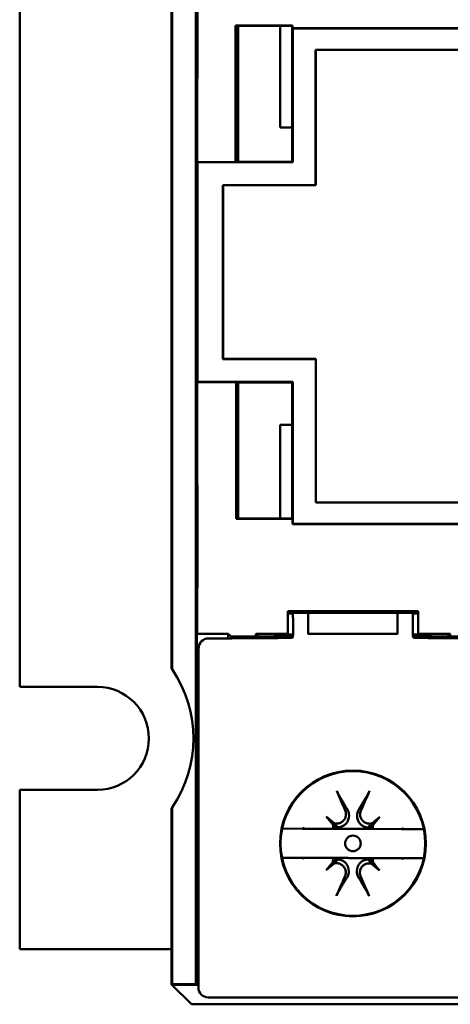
# Model space of a CAD drawing. Header units: millimetres. Extents: x 71 to 288, y 86 to 236.
# Tile 1 of 8: x 71 to 93, y 86 to 137. Entities that reach past the tile are written whole.
import ezdxf

# ---------------------------------------------------------------- set-up
doc = ezdxf.new("R2010")
doc.units = ezdxf.units.MM
doc.layers.add('Arêtes visibles(celduc)', color=7, linetype='Continuous', lineweight=50)

msp = doc.modelspace()

# ---------------------------------------------------------------- linework, layer by layer
at = {"layer": 'Arêtes visibles(celduc)'}
for p, q in [((80.293, 87.255), (80.293, 160.128)), ((71.237, 144.841), (71.237, 102.541)), ((79.053, 103.479), (79.053, 143.904)), ((79.086, 143.934), (79.086, 103.448)), ((80.377, 129.569), (80.379, 139.756)), ((82.338, 136.606), (85.277, 136.606)), ((82.357, 136.586), (82.338, 136.606)), ((82.34, 129.569), (82.338, 136.606)), ((82.357, 129.586), (82.357, 136.586)), ((85.257, 136.586), (82.357, 136.586)), ((82.487, 136.586), (82.487, 129.586)), ((82.487, 136.586), (82.487, 129.586)), ((84.637, 131.341), (84.637, 136.586)), ((85.257, 136.586), (85.277, 136.606)), ((85.257, 129.586), (85.257, 136.586)), ((85.277, 136.606), (85.277, 136.462)), ((85.277, 136.462), (85.287, 136.452)), ((85.277, 136.462), (157.274, 136.462)), ((85.287, 136.452), (85.287, 129.557)), ((85.287, 136.452), (157.263, 136.452)), ((86.464, 135.353), (86.469, 135.348)), ((86.464, 135.353), (86.464, 128.38)), ((135.659, 135.353), (86.464, 135.353)), ((86.469, 135.348), (86.469, 128.375)), ((135.665, 135.348), (86.469, 135.348)), ((85.257, 131.341), (84.637, 131.341)), ((80.377, 129.569), (82.34, 129.569)), ((80.383, 129.557), (80.377, 129.569)), ((85.287, 129.557), (80.383, 129.557)), ((80.383, 129.557), (80.383, 118.247)), ((82.357, 129.586), (82.34, 129.569)), ((82.357, 129.586), (85.257, 129.586)), ((85.257, 129.586), (85.287, 129.557)), ((81.701, 128.375), (81.696, 128.38)), ((86.464, 128.38), (81.696, 128.38)), ((81.696, 119.424), (81.696, 128.38)), ((86.469, 128.375), (81.701, 128.375)), ((81.701, 128.375), (81.701, 119.429)), ((86.469, 128.375), (86.464, 128.38)), ((81.696, 119.424), (81.701, 119.429)), ((81.696, 119.424), (86.469, 119.424)), ((81.701, 119.429), (86.474, 119.429)), ((86.474, 119.429), (86.469, 119.424)), ((86.469, 119.424), (86.469, 112.029)), ((86.474, 119.429), (86.474, 112.035)), ((80.377, 118.234), (80.383, 118.247)), ((82.374, 118.234), (80.377, 118.234)), ((80.377, 118.234), (80.379, 107.626)), ((85.287, 118.247), (80.383, 118.247)), ((82.374, 118.234), (82.377, 111.198)), ((85.257, 118.217), (82.374, 118.217)), ((82.487, 118.217), (82.487, 111.217)), ((82.487, 118.217), (82.487, 111.217)), ((85.257, 118.217), (85.282, 118.242)), ((85.257, 111.217), (85.257, 118.217)), ((85.282, 118.242), (85.287, 118.247)), ((85.292, 112.029), (85.287, 118.247)), ((85.287, 112.029), (85.287, 118.247)), ((85.257, 116.042), (84.637, 116.042)), ((84.637, 116.042), (84.637, 111.217)), ((85.287, 112.029), (85.287, 110.936)), ((85.287, 112.029), (85.292, 112.029)), ((86.474, 112.035), (86.469, 112.029)), ((135.09, 112.029), (86.469, 112.029)), ((86.474, 112.035), (135.095, 112.035)), ((82.377, 111.217), (85.257, 111.217)), ((82.377, 111.198), (85.277, 111.198)), ((85.257, 111.217), (85.277, 111.198)), ((85.277, 110.925), (85.277, 111.198)), ((85.287, 110.936), (85.277, 110.925)), ((85.277, 110.925), (133.994, 110.925)), ((85.287, 110.936), (133.994, 110.936)), ((85.037, 106.434), (91.737, 106.434)), ((85.037, 106.434), (85.037, 105.286)), ((85.037, 106.356), (85.234, 106.356)), ((85.037, 106.321), (85.292, 106.321)), ((85.236, 106.434), (85.236, 106.357)), ((85.236, 106.355), (85.236, 106.357)), ((85.236, 106.355), (86.087, 106.355)), ((85.287, 106.335), (85.236, 106.355)), ((86.087, 106.36), (90.687, 106.36)), ((86.087, 105.281), (86.087, 106.36)), ((90.687, 105.281), (90.687, 106.36)), ((90.687, 106.355), (91.537, 106.355)), ((91.481, 106.321), (91.737, 106.321)), ((91.537, 106.355), (91.486, 106.335)), ((91.537, 106.434), (91.537, 106.357)), ((91.537, 106.355), (91.537, 106.357)), ((91.539, 106.356), (91.737, 106.356)), ((91.737, 105.286), (91.737, 106.434)), ((85.308, 105.577), (85.308, 105.835)), ((91.464, 105.835), (91.464, 105.577)), ((80.359, 105.286), (80.354, 105.277)), ((80.354, 105.277), (81.97, 105.277)), ((80.354, 105.277), (80.354, 87.377)), ((82.153, 105.042), (80.951, 105.042)), ((81.97, 105.277), (82.114, 105.134)), ((81.97, 105.042), (81.97, 105.277)), ((82.114, 105.134), (85.296, 105.134)), ((82.114, 105.134), (82.114, 105.042)), ((82.153, 105.042), (82.936, 105.057)), ((82.936, 105.057), (83.8, 105.057)), ((83.387, 105.267), (85.037, 105.267)), ((83.387, 105.153), (83.387, 105.267)), ((83.987, 105.145), (83.887, 105.145)), ((84.487, 105.244), (84.487, 105.267)), ((84.487, 105.244), (84.487, 105.153)), ((85.303, 105.244), (84.487, 105.244)), ((85.037, 105.267), (85.037, 105.286)), ((86.087, 105.281), (86.087, 105.252)), ((90.687, 105.281), (86.087, 105.281)), ((90.687, 105.252), (90.687, 105.281)), ((92.287, 105.244), (91.47, 105.244)), ((91.478, 105.134), (94.687, 105.134)), ((91.737, 105.286), (91.737, 105.267)), ((91.737, 105.267), (93.387, 105.267)), ((92.287, 105.244), (92.287, 105.267)), ((92.287, 105.153), (92.287, 105.244)), ((92.887, 105.145), (92.787, 105.145)), ((92.972, 105.057), (93.937, 105.057)), ((93.387, 105.267), (93.387, 105.153)), ((80.447, 104.546), (80.436, 102.932)), ((80.436, 102.932), (80.436, 87.056)), ((71.237, 102.541), (75.237, 102.541)), ((71.237, 97.241), (71.237, 89.041)), ((75.237, 97.241), (71.237, 97.241)), ((79.086, 96.334), (79.086, 87.234)), ((79.053, 87.234), (79.053, 96.304)), ((87.013, 95.866), (87.303, 95.574)), ((89.771, 95.855), (89.48, 95.566)), ((87.608, 95.316), (87.303, 95.574)), ((87.303, 95.574), (87.558, 95.267)), ((89.48, 95.566), (89.172, 95.31)), ((89.222, 95.261), (89.48, 95.566)), ((85.796, 95.241), (84.744, 95.245)), ((85.874, 95.241), (85.9, 95.241)), ((87.36, 95.235), (85.9, 95.241)), ((90.88, 95.222), (89.42, 95.228)), ((90.88, 95.222), (90.906, 95.222)), ((92.034, 95.218), (90.983, 95.222)), ((84.738, 93.745), (85.79, 93.741)), ((85.894, 93.741), (85.868, 93.741)), ((85.894, 93.741), (87.354, 93.735)), ((87.003, 93.107), (87.294, 93.397)), ((87.552, 93.702), (87.294, 93.397)), ((87.294, 93.397), (87.601, 93.653)), ((89.166, 93.647), (89.471, 93.389)), ((89.471, 93.389), (89.216, 93.696)), ((89.414, 93.728), (90.874, 93.722)), ((89.761, 93.097), (89.471, 93.389)), ((90.9, 93.722), (90.874, 93.722)), ((90.978, 93.722), (92.029, 93.718)), ((79.053, 89.041), (71.237, 89.041)), ((79.071, 87.199), (79.053, 87.234)), ((79.086, 87.234), (79.053, 87.234)), ((79.086, 87.234), (80.293, 87.255)), ((80.293, 87.255), (80.354, 87.377)), ((80.354, 87.377), (80.436, 87.377)), ((80.071, 86.199), (79.071, 87.199)), ((80.436, 87.199), (79.071, 87.199)), ((94.652, 86.199), (80.071, 86.199)), ((80.936, 86.556), (82.437, 86.556)), ((82.437, 86.556), (82.437, 86.556)), ((82.437, 86.556), (131.436, 86.556)), ((82.437, 86.556), (82.437, 86.556))]:
    msp.add_line(p, q, dxfattribs=at)
for centre, radius in [((88.387, 94.48), 3.753), ((88.387, 94.48), 3.722), ((88.387, 94.481), 0.402)]:
    msp.add_circle(centre, radius, dxfattribs=at)
for centre, radius, start, end in [((75.737, 99.891), 4.886, 46.7211, 47.2431), ((75.237, 99.891), 2.65, 270, 90), ((75.737, 99.891), 4.886, 312.7569, 313.2789), ((86.897, 95.326), 0.664, 354.9115, 358.9655), ((87.554, 95.978), 0.664, 270.6016, 274.6555), ((88.387, 94.481), 2.7, 162.7827, 163.6559), ((89.231, 95.971), 0.664, 264.9115, 268.9655), ((89.883, 95.315), 0.664, 180.6016, 184.6555), ((88.387, 94.481), 2.7, 15.9112, 16.7843), ((88.387, 94.481), 2.7, 195.9112, 196.7843), ((86.89, 93.648), 0.664, 0.6016, 4.6555), ((87.542, 92.991), 0.664, 84.9115, 88.9655), ((89.22, 92.985), 0.664, 90.6016, 94.6555), ((89.877, 93.637), 0.664, 174.9115, 178.9655), ((88.387, 94.481), 2.7, 342.7827, 343.6559)]:
    msp.add_arc(centre, radius, start, end, dxfattribs=at)
for centre, major_axis, ratio, start_param, end_param in [((80.358, 107.586), (0, 2.3), 0.008728, 3.159046, 4.729842), ((85.234, 107.856), (0, 1.5), 0.043661, 2.818337, 3.168356), ((85.286, 105.835), (0, -0.5), 0.043661, 1.570796, 3.124139), ((91.486, 105.835), (0, -0.5), 0.043661, 3.159046, 4.712389), ((91.539, 107.856), (0, 1.5), 0.043661, 3.114829, 3.464849), ((85.286, 105.577), (0, -0.5), 0.043661, 0.61334, 1.570796), ((91.486, 105.577), (0, -0.5), 0.043661, 4.712389, 5.637457), ((80.948, 104.545), (-0.465, -0.186), 0.990501, 4.329362, 5.899854), ((83.887, 105.153), (0.5, 0), 0.017455, 3.141593, 4.712389), ((83.8, 105.083), (-1.5, 0), 0.017455, 1.570796, 2.909855), ((83.987, 105.153), (0.5, 0), 0.017455, 4.712389, 6.283185), ((92.972, 105.083), (-1.5, 0), 0.017455, 0.240713, 1.570796), ((92.787, 105.153), (0.5, 0), 0.017455, 3.141593, 4.712389), ((92.887, 105.153), (0.5, 0), 0.017455, 4.712389, 6.283185), ((72.724, 99.891), (7.456, 0), 0.914747, 5.734565, 6.831806), ((89.303, 94.904), (3.245, -7.028), 0.087156, 4.341042, 4.489927), ((87.474, 94.911), (3.298, 7.003), 0.087156, 4.934851, 5.083736), ((88.358, 94.457), (-4.995, 5.999), 0.017452, 1.319264, 1.389373), ((88.411, 94.51), (5.961, -5.041), 0.017452, 1.752219, 1.822329), ((88.363, 94.511), (5.999, 4.995), 0.017452, 1.319264, 1.389373), ((88.416, 94.457), (-5.041, -5.961), 0.017452, 1.752219, 1.822329), ((87.957, 93.569), (-7.003, 3.298), 0.087156, 5.051321, 5.06506), ((88.81, 93.565), (-7.028, -3.245), 0.087156, 4.359718, 4.373457), ((87.964, 95.397), (7.028, 3.245), 0.087156, 4.359718, 4.373457), ((88.358, 94.506), (5.041, 5.961), 0.017452, 1.752219, 1.822329), ((88.411, 94.452), (-5.999, -4.995), 0.017452, 1.319264, 1.389373), ((88.362, 94.452), (-5.961, 5.041), 0.017452, 1.752219, 1.822329), ((88.416, 94.506), (4.995, -5.999), 0.017452, 1.319264, 1.389373), ((88.817, 95.394), (7.003, -3.298), 0.087156, 5.051321, 5.06506), ((89.3, 94.052), (-3.298, -7.003), 0.087156, 4.934851, 5.083736), ((87.471, 94.059), (-3.245, 7.028), 0.087156, 4.341042, 4.489927), ((80.936, 87.056), (-0.354, -0.354), 0.999695, 5.497939, 7.068431)]:
    msp.add_ellipse(centre, major_axis=major_axis, ratio=ratio, start_param=start_param, end_param=end_param, dxfattribs=at)
for points, knots in [([(85.26, 105.077), (85.274, 105.078), (85.285, 105.09), (85.295, 105.129), (85.298, 105.147), (85.299, 105.168)], [0.07974024, 0.07974024, 0.07974024, 0.07974024, 0.09786714, 0.09786714, 0.10848584, 0.10848584, 0.10848584, 0.10848584]), ([(91.473, 105.177), (91.475, 105.152), (91.477, 105.131), (91.489, 105.09), (91.501, 105.078), (91.515, 105.077)], [0.19931693, 0.19931693, 0.19931693, 0.19931693, 0.21150995, 0.21150995, 0.22965292, 0.22965292, 0.22965292, 0.22965292]), ([(87.655, 96.985), (87.653, 96.989), (87.651, 96.992), (87.64, 97.011), (87.628, 97.034), (87.607, 97.075), (87.595, 97.101), (87.574, 97.145), (87.563, 97.17), (87.555, 97.191)], [0.07291688, 0.07291688, 0.07291688, 0.07291688, 0.07460365, 0.07460365, 0.08213212, 0.08213212, 0.08962691, 0.08962691, 0.09666122, 0.09666122, 0.09666122, 0.09666122]), ([(89.24, 97.185), (89.231, 97.164), (89.22, 97.139), (89.199, 97.095), (89.186, 97.069), (89.165, 97.028), (89.153, 97.006), (89.142, 96.987), (89.14, 96.983), (89.138, 96.98)], [0.02266888, 0.02266888, 0.02266888, 0.02266888, 0.02970319, 0.02970319, 0.03719798, 0.03719798, 0.04472645, 0.04472645, 0.04641322, 0.04641322, 0.04641322, 0.04641322]), ([(87.99, 96.179), (88.013, 96.125), (88.028, 96.062), (88.031, 95.935), (88.02, 95.87), (87.977, 95.759), (87.944, 95.704), (87.858, 95.612), (87.805, 95.575), (87.697, 95.525), (87.635, 95.509), (87.521, 95.503), (87.469, 95.509), (87.422, 95.522)], [0, 0, 0, 0, 0.0182786, 0.0182786, 0.0365572, 0.0365572, 0.0543994, 0.0543994, 0.0722416, 0.0722416, 0.0901425, 0.0901425, 0.104614, 0.104614, 0.104614, 0.104614]), ([(88.1, 96.23), (88.144, 96.155), (88.17, 96.075), (88.197, 95.876), (88.176, 95.728), (88.082, 95.565), (88.053, 95.524), (87.997, 95.467), (87.977, 95.449), (87.932, 95.415), (87.909, 95.399), (87.859, 95.371), (87.833, 95.359), (87.781, 95.34), (87.754, 95.332), (87.676, 95.315), (87.626, 95.311), (87.576, 95.313), (87.568, 95.313), (87.561, 95.314)], [0.2530458, 0.2530458, 0.2530458, 0.2530458, 0.2894263, 0.2894263, 0.346773, 0.346773, 0.3638472, 0.3638472, 0.3723843, 0.3723843, 0.3809214, 0.3809214, 0.3894584, 0.3894584, 0.3979955, 0.3979955, 0.4150697, 0.4150697, 0.4180183, 0.4180183, 0.4180183, 0.4180183]), ([(89.219, 95.307), (89.212, 95.307), (89.204, 95.307), (89.154, 95.306), (89.104, 95.309), (89.026, 95.327), (89, 95.335), (88.947, 95.355), (88.922, 95.367), (88.872, 95.395), (88.848, 95.411), (88.804, 95.446), (88.784, 95.464), (88.729, 95.522), (88.7, 95.563), (88.607, 95.727), (88.587, 95.874), (88.605, 95.996), (88.616, 96.073), (88.643, 96.153), (88.687, 96.228)], [-0.128592, -0.128592, -0.128592, -0.128592, -0.1256434, -0.1256434, -0.1085693, -0.1085693, -0.1000322, -0.1000322, -0.0914951, -0.0914951, -0.082958, -0.082958, -0.0744209, -0.0744209, -0.0573468, -0.0573468, 0, 0, 0, 0.0363804, 0.0363804, 0.0363804, 0.0363804]), ([(89.359, 95.515), (89.316, 95.503), (89.271, 95.498), (89.169, 95.5), (89.106, 95.512), (88.991, 95.561), (88.938, 95.598), (88.854, 95.681), (88.818, 95.734), (88.769, 95.85), (88.756, 95.913), (88.754, 96.032), (88.765, 96.097), (88.792, 96.163), (88.794, 96.17), (88.797, 96.176)], [0.0235339, 0.0235339, 0.0235339, 0.0235339, 0.0364978, 0.0364978, 0.0541969, 0.0541969, 0.071896, 0.071896, 0.0897944, 0.0897944, 0.1076929, 0.1076929, 0.1262755, 0.1262755, 0.1283012, 0.1283012, 0.1283012, 0.1283012]), ([(87.353, 95.454), (87.365, 95.41), (87.37, 95.365), (87.369, 95.294), (87.366, 95.265), (87.36, 95.235)], [0.02353391, 0.02353391, 0.02353391, 0.02353391, 0.03649776, 0.03649776, 0.0450516, 0.0450516, 0.0450516, 0.0450516]), ([(87.561, 95.314), (87.561, 95.306), (87.562, 95.299), (87.562, 95.273), (87.562, 95.254), (87.56, 95.235)], [-0.12859201, -0.12859201, -0.12859201, -0.12859201, -0.12564342, -0.12564342, -0.11857232, -0.11857232, -0.11857232, -0.11857232]), ([(89.42, 95.228), (89.415, 95.25), (89.412, 95.273), (89.409, 95.347), (89.415, 95.399), (89.428, 95.446)], [0.08353321, 0.08353321, 0.08353321, 0.08353321, 0.09002475, 0.09002475, 0.10460879, 0.10460879, 0.10460879, 0.10460879]), ([(89.219, 95.228), (89.218, 95.248), (89.218, 95.267), (89.218, 95.293), (89.219, 95.3), (89.219, 95.307)], [0.40799858, 0.40799858, 0.40799858, 0.40799858, 0.41506968, 0.41506968, 0.41801827, 0.41801827, 0.41801827, 0.41801827]), ([(87.354, 93.735), (87.359, 93.713), (87.361, 93.69), (87.365, 93.616), (87.359, 93.564), (87.346, 93.517)], [0.08353313, 0.08353313, 0.08353313, 0.08353313, 0.09002467, 0.09002467, 0.10460871, 0.10460871, 0.10460871, 0.10460871]), ([(87.415, 93.448), (87.458, 93.459), (87.503, 93.465), (87.605, 93.463), (87.667, 93.45), (87.783, 93.402), (87.836, 93.365), (87.919, 93.282), (87.956, 93.229), (88.005, 93.113), (88.017, 93.05), (88.02, 92.931), (88.008, 92.866), (87.982, 92.8), (87.98, 92.793), (87.977, 92.787)], [0.0235339, 0.0235339, 0.0235339, 0.0235339, 0.0364978, 0.0364978, 0.0541969, 0.0541969, 0.071896, 0.071896, 0.0897944, 0.0897944, 0.1076929, 0.1076929, 0.1262755, 0.1262755, 0.1283012, 0.1283012, 0.1283012, 0.1283012]), ([(87.555, 93.735), (87.556, 93.715), (87.556, 93.696), (87.555, 93.67), (87.555, 93.663), (87.555, 93.655)], [0.40799858, 0.40799858, 0.40799858, 0.40799858, 0.41506968, 0.41506968, 0.41801827, 0.41801827, 0.41801827, 0.41801827]), ([(87.555, 93.655), (87.562, 93.656), (87.569, 93.656), (87.62, 93.657), (87.67, 93.654), (87.748, 93.636), (87.774, 93.628), (87.826, 93.608), (87.852, 93.596), (87.902, 93.568), (87.925, 93.552), (87.969, 93.517), (87.99, 93.499), (88.045, 93.441), (88.074, 93.4), (88.167, 93.236), (88.186, 93.089), (88.169, 92.967), (88.158, 92.89), (88.131, 92.809), (88.087, 92.735)], [-0.128592, -0.128592, -0.128592, -0.128592, -0.1256434, -0.1256434, -0.1085693, -0.1085693, -0.1000322, -0.1000322, -0.0914951, -0.0914951, -0.082958, -0.082958, -0.0744209, -0.0744209, -0.0573468, -0.0573468, 0, 0, 0, 0.0363804, 0.0363804, 0.0363804, 0.0363804]), ([(88.674, 92.733), (88.63, 92.807), (88.604, 92.888), (88.577, 93.087), (88.597, 93.235), (88.692, 93.398), (88.721, 93.439), (88.777, 93.496), (88.797, 93.514), (88.841, 93.548), (88.865, 93.564), (88.915, 93.592), (88.941, 93.604), (88.993, 93.623), (89.02, 93.631), (89.097, 93.648), (89.147, 93.652), (89.198, 93.65), (89.206, 93.65), (89.213, 93.649)], [0.2530458, 0.2530458, 0.2530458, 0.2530458, 0.2894263, 0.2894263, 0.346773, 0.346773, 0.3638472, 0.3638472, 0.3723843, 0.3723843, 0.3809214, 0.3809214, 0.3894584, 0.3894584, 0.3979955, 0.3979955, 0.4150697, 0.4150697, 0.4180183, 0.4180183, 0.4180183, 0.4180183]), ([(88.784, 92.784), (88.76, 92.839), (88.745, 92.902), (88.743, 93.03), (88.755, 93.094), (88.798, 93.205), (88.831, 93.26), (88.917, 93.351), (88.969, 93.388), (89.077, 93.438), (89.139, 93.454), (89.253, 93.459), (89.304, 93.453), (89.351, 93.441)], [0, 0, 0, 0, 0.0183944, 0.0183944, 0.0367888, 0.0367888, 0.0545153, 0.0545153, 0.0722417, 0.0722417, 0.0901425, 0.0901425, 0.104614, 0.104614, 0.104614, 0.104614]), ([(89.213, 93.649), (89.213, 93.657), (89.212, 93.664), (89.212, 93.689), (89.212, 93.708), (89.213, 93.728)], [-0.12859201, -0.12859201, -0.12859201, -0.12859201, -0.12564342, -0.12564342, -0.11857232, -0.11857232, -0.11857232, -0.11857232]), ([(89.42, 93.509), (89.409, 93.553), (89.404, 93.598), (89.405, 93.669), (89.408, 93.698), (89.414, 93.728)], [0.02353391, 0.02353391, 0.02353391, 0.02353391, 0.03649776, 0.03649776, 0.0450516, 0.0450516, 0.0450516, 0.0450516]), ([(87.534, 91.778), (87.543, 91.799), (87.554, 91.824), (87.575, 91.867), (87.588, 91.894), (87.609, 91.935), (87.621, 91.957), (87.632, 91.976), (87.634, 91.98), (87.636, 91.983)], [0.02266888, 0.02266888, 0.02266888, 0.02266888, 0.02970319, 0.02970319, 0.03719798, 0.03719798, 0.04472645, 0.04472645, 0.04641322, 0.04641322, 0.04641322, 0.04641322]), ([(89.119, 91.977), (89.121, 91.974), (89.123, 91.971), (89.134, 91.951), (89.145, 91.929), (89.166, 91.888), (89.179, 91.861), (89.199, 91.817), (89.211, 91.792), (89.219, 91.772)], [0.07291688, 0.07291688, 0.07291688, 0.07291688, 0.07460365, 0.07460365, 0.08213212, 0.08213212, 0.08962691, 0.08962691, 0.09666122, 0.09666122, 0.09666122, 0.09666122])]:
    msp.add_open_spline(points, degree=3, knots=knots, dxfattribs=at)
for points, weights in [([(87.655, 96.985), (87.919, 96.538), (88.1, 96.23)], [1.01538421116, 1.10893241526, 1.16549005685]), ([(88.687, 96.228), (88.87, 96.535), (89.138, 96.98)], [1, 1.02110607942, 1.00339179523]), ([(87.558, 95.267), (87.433, 95.375), (87.353, 95.454)], [1, 1.04303914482, 1.00210705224]), ([(87.422, 95.522), (87.5, 95.442), (87.608, 95.316)], [1.00209348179, 1.04303208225, 1]), ([(89.172, 95.31), (89.281, 95.435), (89.359, 95.515)], [1, 1.04303914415, 1.00210705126]), ([(89.428, 95.446), (89.348, 95.368), (89.222, 95.261)], [1.00209296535, 1.04303181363, 1]), ([(85.796, 95.241), (85.835, 95.241), (85.874, 95.241)], [1, 1.01111637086, 1.02213768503]), ([(85.874, 95.241), (85.841, 95.26), (85.808, 95.281)], [1.01256977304, 1.00636528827, 1]), ([(87.36, 95.235), (87.443, 95.235), (87.56, 95.235)], [1.00012688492, 1.01644563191, 1.00119139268]), ([(87.56, 95.235), (88.39, 95.231), (89.219, 95.228)], [1.8467113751, 2.7532886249, 1.8467113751]), ([(89.219, 95.228), (89.337, 95.228), (89.42, 95.228)], [1.00118641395, 1.01644119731, 1.0001231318]), ([(90.972, 95.261), (90.938, 95.241), (90.906, 95.222)], [1, 1.0015039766, 1.00281083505]), ([(90.906, 95.222), (90.944, 95.222), (90.983, 95.222)], [1.02213768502, 1.01111637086, 1]), ([(85.868, 93.741), (85.83, 93.741), (85.79, 93.741)], [1.02213768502, 1.01111637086, 1]), ([(85.802, 93.702), (85.836, 93.722), (85.868, 93.741)], [1, 1.0015039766, 1.00281083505]), ([(87.346, 93.517), (87.426, 93.595), (87.552, 93.702)], [1.00209348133, 1.04303208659, 1]), ([(87.555, 93.735), (87.437, 93.735), (87.354, 93.735)], [1.00118641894, 1.0164412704, 1.00012326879]), ([(87.601, 93.653), (87.493, 93.528), (87.415, 93.448)], [1, 1.04303914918, 1.0021070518]), ([(89.213, 93.728), (88.384, 93.731), (87.555, 93.735)], [1.8467113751, 2.7532886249, 1.8467113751]), ([(89.351, 93.441), (89.274, 93.521), (89.166, 93.647)], [1.0020930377, 1.04303185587, 1]), ([(89.414, 93.728), (89.331, 93.728), (89.213, 93.728)], [1.00012686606, 1.01644316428, 1.00118654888]), ([(89.216, 93.696), (89.341, 93.587), (89.42, 93.509)], [1, 1.04303914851, 1.00210705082]), ([(90.978, 93.722), (90.938, 93.722), (90.9, 93.722)], [1, 1.01111637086, 1.02213768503]), ([(90.9, 93.722), (90.932, 93.702), (90.966, 93.682)], [1.00281083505, 1.0015039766, 1]), ([(88.087, 92.735), (87.904, 92.428), (87.636, 91.983)], [1, 1.02110607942, 1.00339179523]), ([(89.119, 91.977), (88.854, 92.425), (88.674, 92.733)], [1.00339179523, 1.02110607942, 1])]:
    msp.add_rational_spline(points, weights, degree=2, dxfattribs=at)
for points in [[(87.561, 95.314), (87.561, 95.314), (87.561, 95.314), (87.561, 95.314)], [(89.219, 95.308), (89.219, 95.308), (89.219, 95.308), (89.219, 95.307)], [(87.554, 93.655), (87.554, 93.655), (87.555, 93.655), (87.555, 93.655)], [(89.213, 93.649), (89.213, 93.649), (89.213, 93.649), (89.213, 93.649)]]:
    msp.add_open_spline(points, degree=3, dxfattribs=at)

doc.saveas('drawing.dxf')
